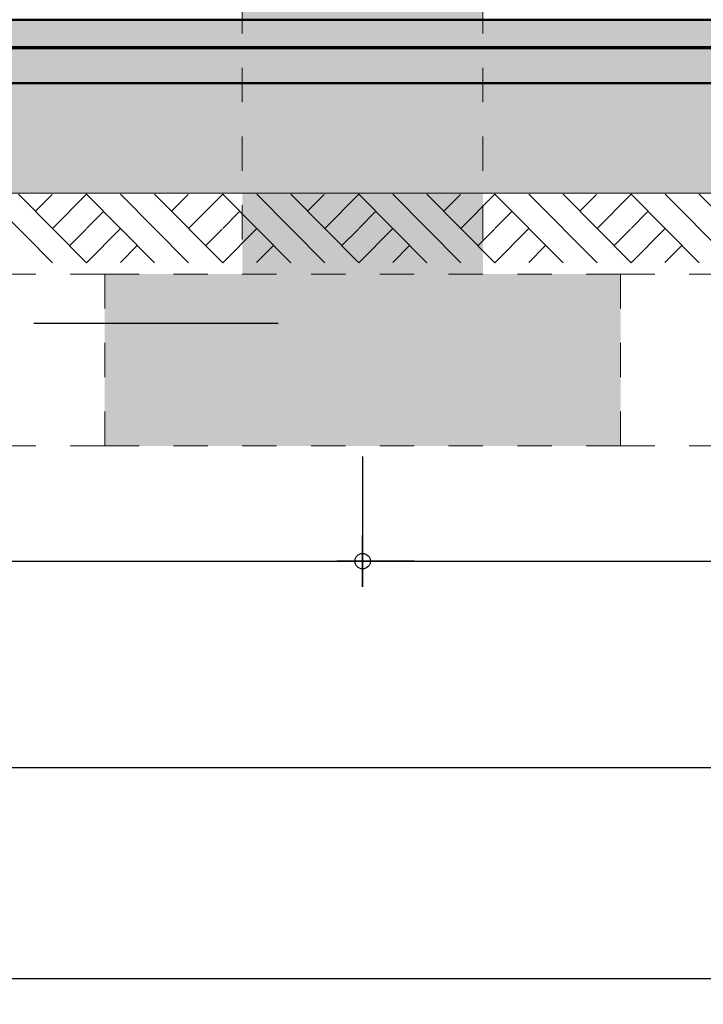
# Model space of a CAD drawing. Header units: metres. Extents: x 1316.5 to 1415.3, y -94.1 to -52.
# Tile 148 of 256: x 1357.4 to 1359.4, y -65.4 to -62.5. Entities that reach past the tile are written whole.
import ezdxf

# ---------------------------------------------------------------- set-up
doc = ezdxf.new("R2010")
doc.units = ezdxf.units.M
doc.header["$PDMODE"] = 65
doc.linetypes.add('AUSGEZOGEN', pattern=[0])
doc.linetypes.add('VERDECKT2_S2', pattern=[0.03, 0.02, -0.01])
for name, color, linetype, lineweight in [('XR$11$Allgemein', 4, 'AUSGEZOGEN', 13), ('XR$11$Muster', 4, 'AUSGEZOGEN', 13), ('XR$11$Wand', 1, 'AUSGEZOGEN', 50), ('XR$12$Maßlinie 1_50', 7, 'AUSGEZOGEN', 25), ('XR$13$Allgemein', 4, 'AUSGEZOGEN', 13), ('XR$13$Design', 4, 'AUSGEZOGEN', 13), ('XR$13$Muster', 4, 'AUSGEZOGEN', 13), ('XR$13$Möblierung', 4, 'AUSGEZOGEN', 13), ('XR$13$Wand', 1, 'AUSGEZOGEN', 50)]:
    doc.layers.add(name, color=color, linetype=linetype, lineweight=lineweight)
doc.styles.add('ARIAL', font='arial.ttf')
doc.dimstyles.new('DIMSTYLE_53', dxfattribs={"dimtxt": 0.125, "dimasz": 0.15, "dimexe": 0, "dimexo": 0, "dimgap": 0.0625, "dimtad": 2, "dimrnd": 0.005, "dimzin": 4, "dimdsep": 46, "dimtxsty": 'ARIAL', "dimblk1": 'ALL_ML_KREIS', "dimblk2": 'ALL_ML_KREIS', "dimsah": 1, "dimcen": 0, "dimclrd": 3, "dimclre": 3, "dimclrt": 3, "dimadec": 0, "dimazin": 0, "dimtfac": 1, "dimtdec": 0, "dimtix": 1, "dimtmove": 2, "dimatfit": 3, "dimfxl": 0, "dimtzin": 0, "dimlwd": 0, "dimlwe": 25, "dimarcsym": 0})
doc.dimstyles.new('DIMSTYLE_54', dxfattribs={"dimtxt": 0.125, "dimasz": 0.15, "dimexe": 0, "dimexo": 0, "dimgap": 0.0625, "dimtad": 2, "dimrnd": 0.005, "dimzin": 4, "dimdsep": 46, "dimtxsty": 'ARIAL', "dimblk1": 'ALL_ML_KREIS', "dimblk2": 'ALL_ML_KREIS', "dimsah": 1, "dimcen": 0, "dimclrd": 3, "dimclre": 3, "dimclrt": 3, "dimadec": 0, "dimazin": 0, "dimtfac": 1, "dimtdec": 0, "dimtix": 1, "dimtmove": 2, "dimatfit": 3, "dimfxl": 0, "dimtzin": 0, "dimlwd": 0, "dimlwe": 25, "dimarcsym": 0})
doc.dimstyles.new('DIMSTYLE_59', dxfattribs={"dimtxt": 0.175, "dimasz": 0.15, "dimexe": 0, "dimexo": 0, "dimgap": 0.0875, "dimtad": 2, "dimrnd": 0.005, "dimzin": 4, "dimdsep": 46, "dimtxsty": 'ARIAL', "dimblk1": 'ALL_ML_KREIS', "dimblk2": 'ALL_ML_KREIS', "dimsah": 1, "dimcen": 0, "dimclrd": 3, "dimclre": 3, "dimclrt": 3, "dimadec": 0, "dimazin": 0, "dimtfac": 1, "dimtdec": 0, "dimtix": 1, "dimtmove": 2, "dimatfit": 3, "dimfxl": 0, "dimtzin": 0, "dimlwd": 0, "dimlwe": 25, "dimarcsym": 0})

# ---------------------------------------------------------------- blocks, each defined once
blk = doc.blocks.new('ALL_ML_KREIS')
at = {"color": 0, "linetype": 'ByBlock', "lineweight": -2}
for p, q in [((0, -0.5), (0, 0.5)), ((-1, 0), (0.5, 0))]:
    blk.add_line(p, q, dxfattribs=at)
blk.add_circle((0, 0), 0.15, dxfattribs=at)
blk = doc.blocks.new('*D764')
at = {"layer": 'DEFPOINTS', "color": 3, "linetype": 'AUSGEZOGEN', "lineweight": 25, "transparency": 33554687}
for p in [(1361.1501, -55.5733), (1342.7701, -56.5768), (1342.7701, -64.661)]:
    blk.add_point(p, dxfattribs=at)
at = {"layer": 'XR$12$Maßlinie 1_50', "color": 3, "linetype": 'AUSGEZOGEN', "lineweight": -2, "transparency": 33554687}
for p, q in [((1342.7701, -64.361), (1342.7701, -64.661)), ((1361.1501, -64.361), (1361.1501, -64.661)), ((1342.7701, -64.661), (1361.1501, -64.661))]:
    blk.add_line(p, q, dxfattribs=at)
at = {"layer": 'XR$12$Maßlinie 1_50', "color": 3, "linetype": 'AUSGEZOGEN', "lineweight": 25, "transparency": 33554687, "xscale": 0.15, "yscale": 0.15, "zscale": 0.15, "rotation": 180}
blk.add_blockref('ALL_ML_KREIS', (1342.7701, -64.661), dxfattribs=at)
at = {"layer": 'XR$12$Maßlinie 1_50', "color": 3, "linetype": 'AUSGEZOGEN', "lineweight": 25, "transparency": 33554687, "xscale": 0.15, "yscale": 0.15, "zscale": 0.15}
blk.add_blockref('ALL_ML_KREIS', (1361.1501, -64.661), dxfattribs=at)
at = {"layer": 'XR$12$Maßlinie 1_50', "color": 3, "linetype": 'AUSGEZOGEN', "lineweight": 25, "transparency": 33554687, "insert": (1351.9642, -64.5463), "char_height": 0.125, "width": 0.625, "attachment_point": 5, "style": 'ARIAL'}
blk.add_mtext('\\A1;{\\A1;{18.38\\H0.082500;\\S^ ;}}', dxfattribs=at)
blk = doc.blocks.new('*D770')
at = {"layer": 'DEFPOINTS', "color": 3, "linetype": 'AUSGEZOGEN', "lineweight": 25, "transparency": 33554687}
for p in [(1358.3701, -59.0865), (1353.3701, -59.1463), (1353.3701, -64.0607)]:
    blk.add_point(p, dxfattribs=at)
at = {"layer": 'XR$12$Maßlinie 1_50', "color": 3, "linetype": 'AUSGEZOGEN', "lineweight": -2, "transparency": 33554687}
for p, q in [((1353.3701, -63.7557), (1353.3701, -64.0607)), ((1358.3701, -63.7557), (1358.3701, -64.0607)), ((1353.3701, -64.0607), (1358.3701, -64.0607))]:
    blk.add_line(p, q, dxfattribs=at)
at = {"layer": 'XR$12$Maßlinie 1_50', "color": 3, "linetype": 'AUSGEZOGEN', "lineweight": 25, "transparency": 33554687, "xscale": 0.15, "yscale": 0.15, "zscale": 0.15, "rotation": 180}
blk.add_blockref('ALL_ML_KREIS', (1353.3701, -64.0607), dxfattribs=at)
at = {"layer": 'XR$12$Maßlinie 1_50', "color": 3, "linetype": 'AUSGEZOGEN', "lineweight": 25, "transparency": 33554687, "xscale": 0.15, "yscale": 0.15, "zscale": 0.15}
blk.add_blockref('ALL_ML_KREIS', (1358.3701, -64.0607), dxfattribs=at)
at = {"layer": 'XR$12$Maßlinie 1_50', "color": 3, "linetype": 'AUSGEZOGEN', "lineweight": 25, "transparency": 33554687, "insert": (1355.8794, -63.9461), "char_height": 0.125, "width": 0.5, "attachment_point": 5, "style": 'ARIAL'}
blk.add_mtext('\\A1;{\\A1;{5.00\\H0.082500;\\S^ ;}}', dxfattribs=at)
blk = doc.blocks.new('*D771')
at = {"layer": 'DEFPOINTS', "color": 3, "linetype": 'AUSGEZOGEN', "lineweight": 25, "transparency": 33554687}
for p in [(1361.1501, -58.1681), (1358.3701, -59.0865), (1358.3701, -64.0607)]:
    blk.add_point(p, dxfattribs=at)
at = {"layer": 'XR$12$Maßlinie 1_50', "color": 3, "linetype": 'AUSGEZOGEN', "lineweight": -2, "transparency": 33554687}
for p, q in [((1358.3701, -63.7557), (1358.3701, -64.0607)), ((1361.1501, -63.7607), (1361.1501, -64.0607)), ((1358.3701, -64.0607), (1361.1501, -64.0607))]:
    blk.add_line(p, q, dxfattribs=at)
at = {"layer": 'XR$12$Maßlinie 1_50', "color": 3, "linetype": 'AUSGEZOGEN', "lineweight": 25, "transparency": 33554687, "xscale": 0.15, "yscale": 0.15, "zscale": 0.15, "rotation": 180}
blk.add_blockref('ALL_ML_KREIS', (1358.3701, -64.0607), dxfattribs=at)
at = {"layer": 'XR$12$Maßlinie 1_50', "color": 3, "linetype": 'AUSGEZOGEN', "lineweight": 25, "transparency": 33554687, "xscale": 0.15, "yscale": 0.15, "zscale": 0.15}
blk.add_blockref('ALL_ML_KREIS', (1361.1501, -64.0607), dxfattribs=at)
at = {"layer": 'XR$12$Maßlinie 1_50', "color": 3, "linetype": 'AUSGEZOGEN', "lineweight": 25, "transparency": 33554687, "insert": (1359.769, -63.9461), "char_height": 0.125, "width": 0.5, "attachment_point": 5, "style": 'ARIAL'}
blk.add_mtext('\\A1;{\\A1;{2.78\\H0.082500;\\S^ ;}}', dxfattribs=at)
blk = doc.blocks.new('*D795')
at = {"layer": 'DEFPOINTS', "color": 3, "linetype": 'AUSGEZOGEN', "lineweight": 25, "transparency": 33554687}
for p in [(1388.4801, -59.7858), (1342.7701, -60.2158), (1342.7701, -65.2751)]:
    blk.add_point(p, dxfattribs=at)
at = {"layer": 'XR$12$Maßlinie 1_50', "color": 3, "linetype": 'AUSGEZOGEN', "lineweight": -2, "transparency": 33554687}
for p, q in [((1342.7701, -64.9751), (1342.7701, -65.2751)), ((1388.4801, -64.9751), (1388.4801, -65.2751)), ((1342.7701, -65.2751), (1388.4801, -65.2751))]:
    blk.add_line(p, q, dxfattribs=at)
at = {"layer": 'XR$12$Maßlinie 1_50', "color": 3, "linetype": 'AUSGEZOGEN', "lineweight": 25, "transparency": 33554687, "xscale": 0.15, "yscale": 0.15, "zscale": 0.15, "rotation": 180}
blk.add_blockref('ALL_ML_KREIS', (1342.7701, -65.2751), dxfattribs=at)
at = {"layer": 'XR$12$Maßlinie 1_50', "color": 3, "linetype": 'AUSGEZOGEN', "lineweight": 25, "transparency": 33554687, "xscale": 0.15, "yscale": 0.15, "zscale": 0.15}
blk.add_blockref('ALL_ML_KREIS', (1388.4801, -65.2751), dxfattribs=at)
at = {"layer": 'XR$12$Maßlinie 1_50', "color": 3, "linetype": 'AUSGEZOGEN', "lineweight": 25, "transparency": 33554687, "insert": (1365.6454, -65.1346), "char_height": 0.175, "width": 0.875, "attachment_point": 5, "style": 'ARIAL'}
blk.add_mtext('\\A1;{\\fArial|i0|b1;\\A1;{45.71\\H0.115500;\\S^ ;}}', dxfattribs=at)
blk = doc.blocks.new('MUSTERELEMENT_102')
at = {"layer": 'XR$13$Design', "color": 52, "linetype": 'AUSGEZOGEN', "lineweight": 13, "transparency": 33554687}
for p, q in [((1357.2704, -62.9923), (1357.4684, -63.1923)), ((1357.3694, -62.9923), (1357.5673, -63.1923)), ((1357.4185, -63.0421), (1357.4668, -62.9935)), ((1357.4684, -63.0923), (1357.5673, -62.9923)), ((1357.5673, -62.9923), (1357.7653, -63.1923)), ((1357.6663, -62.9923), (1357.8642, -63.1923)), ((1357.7653, -62.9923), (1357.9632, -63.1923)), ((1357.8143, -63.0421), (1357.8626, -62.9935)), ((1357.8642, -63.0923), (1357.9632, -62.9923)), ((1357.9632, -62.9923), (1358.1611, -63.1923)), ((1358.0622, -62.9923), (1358.2601, -63.1923)), ((1358.1611, -62.9923), (1358.3591, -63.1923)), ((1358.2102, -63.0421), (1358.2585, -62.9935)), ((1358.2601, -63.0923), (1358.3591, -62.9923)), ((1358.3591, -62.9923), (1358.557, -63.1923)), ((1358.458, -62.9923), (1358.656, -63.1923)), ((1358.557, -62.9923), (1358.7549, -63.1923)), ((1358.6061, -63.0421), (1358.6544, -62.9935)), ((1358.656, -63.0923), (1358.7549, -62.9923)), ((1358.7549, -62.9923), (1358.9529, -63.1923)), ((1358.8539, -62.9923), (1359.0518, -63.1923)), ((1358.9529, -62.9923), (1359.1508, -63.1923)), ((1359.002, -63.0421), (1359.0502, -62.9935)), ((1359.0518, -63.0923), (1359.1508, -62.9923)), ((1359.1508, -62.9923), (1359.3487, -63.1923)), ((1359.2498, -62.9923), (1359.4477, -63.1923)), ((1359.3487, -62.9923), (1359.5467, -63.1923)), ((1357.5673, -63.0923), (1357.6152, -63.0437)), ((1357.9632, -63.0923), (1358.0111, -63.0437)), ((1358.3591, -63.0923), (1358.407, -63.0437)), ((1358.7549, -63.0923), (1358.8028, -63.0437)), ((1359.1508, -63.0923), (1359.1987, -63.0437)), ((1357.5182, -63.1425), (1357.5661, -63.0941)), ((1357.5673, -63.1923), (1357.6663, -63.0923)), ((1357.9141, -63.1425), (1357.962, -63.0941)), ((1357.9632, -63.1923), (1358.0622, -63.0923)), ((1358.31, -63.1425), (1358.3579, -63.0941)), ((1358.3591, -63.1923), (1358.458, -63.0923)), ((1358.7058, -63.1425), (1358.7537, -63.0941)), ((1358.7549, -63.1923), (1358.8539, -63.0923)), ((1359.1017, -63.1425), (1359.1496, -63.0941)), ((1359.1508, -63.1923), (1359.2498, -63.0923)), ((1357.6659, -63.1913), (1357.7138, -63.1427)), ((1358.0618, -63.1913), (1358.1097, -63.1427)), ((1358.4576, -63.1913), (1358.5055, -63.1427)), ((1358.8535, -63.1913), (1358.9014, -63.1427)), ((1359.2494, -63.1913), (1359.2973, -63.1427))]:
    blk.add_line(p, q, dxfattribs=at)
blk = doc.blocks.new('MUSTERELEMENT_103')
at = {"layer": 'XR$13$Design', "color": 4, "linetype": 'AUSGEZOGEN', "lineweight": 13, "transparency": 33554687}
for p, q in [((1357.2965, -62.5648), (1357.3763, -62.5648)), ((1357.2965, -62.5698), (1357.3763, -62.5698)), ((1357.3763, -62.5648), (1357.4562, -62.5648)), ((1357.3763, -62.5648), (1357.3763, -62.5698)), ((1357.3763, -62.5648), (1357.3763, -62.5698)), ((1357.3763, -62.5658), (1357.4163, -62.5658)), ((1357.3763, -62.5668), (1357.4163, -62.5668)), ((1357.3763, -62.5678), (1357.4163, -62.5678)), ((1357.3763, -62.5688), (1357.4163, -62.5688)), ((1357.3763, -62.5698), (1357.4562, -62.5698)), ((1357.4163, -62.5648), (1357.4163, -62.5698)), ((1357.4562, -62.5648), (1357.5361, -62.5648)), ((1357.4562, -62.5648), (1357.4562, -62.5698)), ((1357.4562, -62.5648), (1357.4562, -62.5698)), ((1357.4562, -62.5658), (1357.4961, -62.5658)), ((1357.4562, -62.5668), (1357.4961, -62.5668)), ((1357.4562, -62.5678), (1357.4961, -62.5678)), ((1357.4562, -62.5688), (1357.4961, -62.5688)), ((1357.4562, -62.5698), (1357.5361, -62.5698)), ((1357.4961, -62.5648), (1357.4961, -62.5698)), ((1357.5361, -62.5648), (1357.6159, -62.5648)), ((1357.5361, -62.5648), (1357.5361, -62.5698)), ((1357.5361, -62.5648), (1357.5361, -62.5698)), ((1357.5361, -62.5658), (1357.576, -62.5658)), ((1357.5361, -62.5668), (1357.576, -62.5668)), ((1357.5361, -62.5678), (1357.576, -62.5678)), ((1357.5361, -62.5688), (1357.576, -62.5688)), ((1357.5361, -62.5698), (1357.6159, -62.5698)), ((1357.576, -62.5648), (1357.576, -62.5698)), ((1357.6159, -62.5648), (1357.6958, -62.5648)), ((1357.6159, -62.5648), (1357.6159, -62.5698)), ((1357.6159, -62.5648), (1357.6159, -62.5698)), ((1357.6159, -62.5658), (1357.6559, -62.5658)), ((1357.6159, -62.5668), (1357.6559, -62.5668)), ((1357.6159, -62.5678), (1357.6559, -62.5678)), ((1357.6159, -62.5688), (1357.6559, -62.5688)), ((1357.6159, -62.5698), (1357.6958, -62.5698)), ((1357.6559, -62.5648), (1357.6559, -62.5698)), ((1357.6958, -62.5648), (1357.7757, -62.5648)), ((1357.6958, -62.5648), (1357.6958, -62.5698)), ((1357.6958, -62.5648), (1357.6958, -62.5698)), ((1357.6958, -62.5658), (1357.7357, -62.5658)), ((1357.6958, -62.5668), (1357.7357, -62.5668)), ((1357.6958, -62.5678), (1357.7357, -62.5678)), ((1357.6958, -62.5688), (1357.7357, -62.5688)), ((1357.6958, -62.5698), (1357.7757, -62.5698)), ((1357.7357, -62.5648), (1357.7357, -62.5698)), ((1357.7757, -62.5648), (1357.8555, -62.5648)), ((1357.7757, -62.5648), (1357.7757, -62.5698)), ((1357.7757, -62.5648), (1357.7757, -62.5698)), ((1357.7757, -62.5658), (1357.8156, -62.5658)), ((1357.7757, -62.5668), (1357.8156, -62.5668)), ((1357.7757, -62.5678), (1357.8156, -62.5678)), ((1357.7757, -62.5688), (1357.8156, -62.5688)), ((1357.7757, -62.5698), (1357.8555, -62.5698)), ((1357.8156, -62.5648), (1357.8156, -62.5698)), ((1357.8555, -62.5648), (1357.9354, -62.5648)), ((1357.8555, -62.5648), (1357.8555, -62.5698)), ((1357.8555, -62.5648), (1357.8555, -62.5698)), ((1357.8555, -62.5658), (1357.8955, -62.5658)), ((1357.8555, -62.5668), (1357.8955, -62.5668)), ((1357.8555, -62.5678), (1357.8955, -62.5678)), ((1357.8555, -62.5688), (1357.8955, -62.5688)), ((1357.8555, -62.5698), (1357.9354, -62.5698)), ((1357.8955, -62.5648), (1357.8955, -62.5698)), ((1357.9354, -62.5648), (1358.0153, -62.5648)), ((1357.9354, -62.5648), (1357.9354, -62.5698)), ((1357.9354, -62.5648), (1357.9354, -62.5698)), ((1357.9354, -62.5658), (1357.9753, -62.5658)), ((1357.9354, -62.5668), (1357.9753, -62.5668)), ((1357.9354, -62.5678), (1357.9753, -62.5678)), ((1357.9354, -62.5688), (1357.9753, -62.5688)), ((1357.9354, -62.5698), (1358.0153, -62.5698)), ((1357.9753, -62.5648), (1357.9753, -62.5698)), ((1358.0153, -62.5648), (1358.0951, -62.5648)), ((1358.0153, -62.5648), (1358.0153, -62.5698)), ((1358.0153, -62.5648), (1358.0153, -62.5698)), ((1358.0153, -62.5658), (1358.0552, -62.5658)), ((1358.0153, -62.5668), (1358.0552, -62.5668)), ((1358.0153, -62.5678), (1358.0552, -62.5678)), ((1358.0153, -62.5688), (1358.0552, -62.5688)), ((1358.0153, -62.5698), (1358.0951, -62.5698)), ((1358.0552, -62.5648), (1358.0552, -62.5698)), ((1358.0951, -62.5648), (1358.175, -62.5648)), ((1358.0951, -62.5648), (1358.0951, -62.5698)), ((1358.0951, -62.5648), (1358.0951, -62.5698)), ((1358.0951, -62.5658), (1358.1351, -62.5658)), ((1358.0951, -62.5668), (1358.1351, -62.5668)), ((1358.0951, -62.5678), (1358.1351, -62.5678)), ((1358.0951, -62.5688), (1358.1351, -62.5688)), ((1358.0951, -62.5698), (1358.175, -62.5698)), ((1358.1351, -62.5648), (1358.1351, -62.5698)), ((1358.175, -62.5648), (1358.2549, -62.5648)), ((1358.175, -62.5648), (1358.175, -62.5698)), ((1358.175, -62.5648), (1358.175, -62.5698)), ((1358.175, -62.5658), (1358.2149, -62.5658)), ((1358.175, -62.5668), (1358.2149, -62.5668)), ((1358.175, -62.5678), (1358.2149, -62.5678)), ((1358.175, -62.5688), (1358.2149, -62.5688)), ((1358.175, -62.5698), (1358.2549, -62.5698)), ((1358.2149, -62.5648), (1358.2149, -62.5698)), ((1358.2549, -62.5648), (1358.3348, -62.5648)), ((1358.2549, -62.5648), (1358.2549, -62.5698)), ((1358.2549, -62.5648), (1358.2549, -62.5698)), ((1358.2549, -62.5658), (1358.2948, -62.5658)), ((1358.2549, -62.5668), (1358.2948, -62.5668)), ((1358.2549, -62.5678), (1358.2948, -62.5678)), ((1358.2549, -62.5688), (1358.2948, -62.5688)), ((1358.2549, -62.5698), (1358.3348, -62.5698)), ((1358.2948, -62.5648), (1358.2948, -62.5698)), ((1358.3348, -62.5648), (1358.4146, -62.5648)), ((1358.3348, -62.5648), (1358.3348, -62.5698)), ((1358.3348, -62.5648), (1358.3348, -62.5698)), ((1358.3348, -62.5658), (1358.3747, -62.5658)), ((1358.3348, -62.5668), (1358.3747, -62.5668)), ((1358.3348, -62.5678), (1358.3747, -62.5678)), ((1358.3348, -62.5688), (1358.3747, -62.5688)), ((1358.3348, -62.5698), (1358.4146, -62.5698)), ((1358.3747, -62.5648), (1358.3747, -62.5698)), ((1358.4146, -62.5648), (1358.4945, -62.5648)), ((1358.4146, -62.5648), (1358.4146, -62.5698)), ((1358.4146, -62.5648), (1358.4146, -62.5698)), ((1358.4146, -62.5658), (1358.4546, -62.5658)), ((1358.4146, -62.5668), (1358.4546, -62.5668)), ((1358.4146, -62.5678), (1358.4546, -62.5678)), ((1358.4146, -62.5688), (1358.4546, -62.5688)), ((1358.4146, -62.5698), (1358.4945, -62.5698)), ((1358.4546, -62.5648), (1358.4546, -62.5698)), ((1358.4945, -62.5648), (1358.5744, -62.5648)), ((1358.4945, -62.5648), (1358.4945, -62.5698)), ((1358.4945, -62.5648), (1358.4945, -62.5698)), ((1358.4945, -62.5658), (1358.5344, -62.5658)), ((1358.4945, -62.5668), (1358.5344, -62.5668)), ((1358.4945, -62.5678), (1358.5344, -62.5678)), ((1358.4945, -62.5688), (1358.5344, -62.5688)), ((1358.4945, -62.5698), (1358.5744, -62.5698)), ((1358.5344, -62.5648), (1358.5344, -62.5698)), ((1358.5744, -62.5648), (1358.6542, -62.5648)), ((1358.5744, -62.5648), (1358.5744, -62.5698)), ((1358.5744, -62.5648), (1358.5744, -62.5698)), ((1358.5744, -62.5658), (1358.6143, -62.5658)), ((1358.5744, -62.5668), (1358.6143, -62.5668)), ((1358.5744, -62.5678), (1358.6143, -62.5678)), ((1358.5744, -62.5688), (1358.6143, -62.5688)), ((1358.5744, -62.5698), (1358.6542, -62.5698)), ((1358.6143, -62.5648), (1358.6143, -62.5698)), ((1358.6542, -62.5648), (1358.7341, -62.5648)), ((1358.6542, -62.5648), (1358.6542, -62.5698)), ((1358.6542, -62.5648), (1358.6542, -62.5698)), ((1358.6542, -62.5658), (1358.6942, -62.5658)), ((1358.6542, -62.5668), (1358.6942, -62.5668)), ((1358.6542, -62.5678), (1358.6942, -62.5678)), ((1358.6542, -62.5688), (1358.6942, -62.5688)), ((1358.6542, -62.5698), (1358.7341, -62.5698)), ((1358.6942, -62.5648), (1358.6942, -62.5698)), ((1358.7341, -62.5648), (1358.814, -62.5648)), ((1358.7341, -62.5648), (1358.7341, -62.5698)), ((1358.7341, -62.5648), (1358.7341, -62.5698)), ((1358.7341, -62.5658), (1358.774, -62.5658)), ((1358.7341, -62.5668), (1358.774, -62.5668)), ((1358.7341, -62.5678), (1358.774, -62.5678)), ((1358.7341, -62.5688), (1358.774, -62.5688)), ((1358.7341, -62.5698), (1358.814, -62.5698)), ((1358.774, -62.5648), (1358.774, -62.5698)), ((1358.814, -62.5648), (1358.8938, -62.5648)), ((1358.814, -62.5648), (1358.814, -62.5698)), ((1358.814, -62.5648), (1358.814, -62.5698)), ((1358.814, -62.5658), (1358.8539, -62.5658)), ((1358.814, -62.5668), (1358.8539, -62.5668)), ((1358.814, -62.5678), (1358.8539, -62.5678)), ((1358.814, -62.5688), (1358.8539, -62.5688)), ((1358.814, -62.5698), (1358.8938, -62.5698)), ((1358.8539, -62.5648), (1358.8539, -62.5698)), ((1358.8938, -62.5648), (1358.9737, -62.5648)), ((1358.8938, -62.5648), (1358.8938, -62.5698)), ((1358.8938, -62.5648), (1358.8938, -62.5698)), ((1358.8938, -62.5658), (1358.9338, -62.5658)), ((1358.8938, -62.5668), (1358.9338, -62.5668)), ((1358.8938, -62.5678), (1358.9338, -62.5678)), ((1358.8938, -62.5688), (1358.9338, -62.5688)), ((1358.8938, -62.5698), (1358.9737, -62.5698)), ((1358.9338, -62.5648), (1358.9338, -62.5698)), ((1358.9737, -62.5648), (1359.0536, -62.5648)), ((1358.9737, -62.5648), (1358.9737, -62.5698)), ((1358.9737, -62.5648), (1358.9737, -62.5698)), ((1358.9737, -62.5658), (1359.0136, -62.5658)), ((1358.9737, -62.5668), (1359.0136, -62.5668)), ((1358.9737, -62.5678), (1359.0136, -62.5678)), ((1358.9737, -62.5688), (1359.0136, -62.5688)), ((1358.9737, -62.5698), (1359.0536, -62.5698)), ((1359.0136, -62.5648), (1359.0136, -62.5698)), ((1359.0536, -62.5648), (1359.1334, -62.5648)), ((1359.0536, -62.5648), (1359.0536, -62.5698)), ((1359.0536, -62.5648), (1359.0536, -62.5698)), ((1359.0536, -62.5658), (1359.0935, -62.5658)), ((1359.0536, -62.5668), (1359.0935, -62.5668)), ((1359.0536, -62.5678), (1359.0935, -62.5678)), ((1359.0536, -62.5688), (1359.0935, -62.5688)), ((1359.0536, -62.5698), (1359.1334, -62.5698)), ((1359.0935, -62.5648), (1359.0935, -62.5698)), ((1359.1334, -62.5648), (1359.2133, -62.5648)), ((1359.1334, -62.5648), (1359.1334, -62.5698)), ((1359.1334, -62.5648), (1359.1334, -62.5698)), ((1359.1334, -62.5658), (1359.1734, -62.5658)), ((1359.1334, -62.5668), (1359.1734, -62.5668)), ((1359.1334, -62.5678), (1359.1734, -62.5678)), ((1359.1334, -62.5688), (1359.1734, -62.5688)), ((1359.1334, -62.5698), (1359.2133, -62.5698)), ((1359.1734, -62.5648), (1359.1734, -62.5698)), ((1359.2133, -62.5648), (1359.2932, -62.5648)), ((1359.2133, -62.5648), (1359.2133, -62.5698)), ((1359.2133, -62.5648), (1359.2133, -62.5698)), ((1359.2133, -62.5658), (1359.2532, -62.5658)), ((1359.2133, -62.5668), (1359.2532, -62.5668)), ((1359.2133, -62.5678), (1359.2532, -62.5678)), ((1359.2133, -62.5688), (1359.2532, -62.5688)), ((1359.2133, -62.5698), (1359.2932, -62.5698)), ((1359.2532, -62.5648), (1359.2532, -62.5698)), ((1359.2932, -62.5648), (1359.373, -62.5648)), ((1359.2932, -62.5648), (1359.2932, -62.5698)), ((1359.2932, -62.5648), (1359.2932, -62.5698)), ((1359.2932, -62.5658), (1359.3331, -62.5658)), ((1359.2932, -62.5668), (1359.3331, -62.5668)), ((1359.2932, -62.5678), (1359.3331, -62.5678)), ((1359.2932, -62.5688), (1359.3331, -62.5688)), ((1359.2932, -62.5698), (1359.373, -62.5698)), ((1359.3331, -62.5648), (1359.3331, -62.5698))]:
    blk.add_line(p, q, dxfattribs=at)

msp = doc.modelspace()

# ---------------------------------------------------------------- hatches: boundary and pattern name
at = {"layer": 'XR$13$Muster', "linetype": 'AUSGEZOGEN', "lineweight": 13, "transparency": 33554687}
h = msp.add_hatch(dxfattribs=at)
h.set_pattern_fill('MUSTER', color=4, scale=0.075, angle=45, style=0, pattern_type=2)
h.set_pattern_definition([(45, (-1e-17, 0.21213), (-8e-18, 0.106066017), [0.075, -0.075]), (135, (-1e-17, 0.21213), (-0.106066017, 8e-18), [0.075, -0.075])])
h.paths.add_polyline_path([(1342.9401, -62.565), (1361.1301, -62.565), (1361.1301, -62.485), (1342.9401, -62.485)], flags=0)
h = msp.add_hatch(dxfattribs=at)
h.set_pattern_fill('MUSTER', color=52, scale=0.0375, style=0, pattern_type=2)
h.set_pattern_definition([(0, (0.075, 0.075), (0.0375, 0.0375), [0.0375, -0.0375]), (90, (0.075, 0.075), (-0.0375, 0.0375), [0.0375, -0.0375])])
h.paths.add_polyline_path([(1361.1301, -62.5701), (1342.9201, -62.5701), (1342.9201, -62.6701), (1361.1301, -62.6701)], flags=0)
at = {"layer": 'XR$13$Möblierung', "linetype": 'AUSGEZOGEN', "lineweight": 25, "transparency": 33554687}
msp.add_hatch(color=254, dxfattribs=at).paths.add_polyline_path([(1358.0201, -55.9674), (1358.0201, -63.2251), (1357.6201, -63.2251), (1357.6201, -63.7251), (1359.1201, -63.7251), (1359.1201, -63.2251), (1358.7201, -63.2251), (1358.7201, -55.9674), (1358.5001, -55.9674), (1358.5001, -56.7113), (1358.2401, -56.7113), (1358.2401, -55.9674)])
at = {"layer": 'XR$13$Wand', "linetype": 'AUSGEZOGEN', "lineweight": 13, "transparency": 33554687}
h = msp.add_hatch(dxfattribs=at)
h.set_pattern_fill('MUSTER', color=4, scale=0.12, angle=315, style=0, pattern_type=2)
h.set_pattern_definition([(315, (0.33941, -9e-17), (0.169705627, -4e-17), [0.12, -0.12]), (45, (0.33941, -9e-17), (4e-17, 0.169705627), [0.12, -0.12])])
h.paths.add_polyline_path([(1342.9201, -62.9901), (1361.1301, -62.9901), (1361.1301, -62.6701), (1342.9201, -62.6701)], flags=0)

# ---------------------------------------------------------------- linework, layer by layer
at = {"layer": 'XR$11$Allgemein', "color": 4, "linetype": 'VERDECKT2_S2', "lineweight": 13, "transparency": 33554687}
for p, q in [((1357.6201, -63.2251), (1359.1201, -63.2251)), ((1357.6201, -63.7251), (1357.6201, -63.2251)), ((1359.1201, -63.7251), (1359.1201, -63.2251)), ((1357.6201, -63.7251), (1359.1201, -63.7251))]:
    msp.add_line(p, q, dxfattribs=at)
at = {"layer": 'XR$11$Muster', "color": 52, "linetype": 'AUSGEZOGEN', "lineweight": 13, "transparency": 33554687}
msp.add_line((1342.9201, -62.5701), (1361.1301, -62.5701), dxfattribs=at)
at = {"layer": 'XR$11$Wand', "color": 1, "linetype": 'AUSGEZOGEN', "lineweight": 50, "transparency": 33554687}
for p, q in [((1342.9401, -62.4851), (1361.1301, -62.4851)), ((1342.9201, -62.5651), (1361.1301, -62.5651)), ((1342.9201, -62.6701), (1361.1301, -62.6701))]:
    msp.add_line(p, q, dxfattribs=at)
at = {"layer": 'XR$11$Wand', "color": 4, "linetype": 'AUSGEZOGEN', "lineweight": 13, "transparency": 33554687}
msp.add_line((1342.9201, -62.9901), (1361.1301, -62.9901), dxfattribs=at)
at = {"layer": 'XR$12$Maßlinie 1_50', "color": 4, "linetype": 'AUSGEZOGEN', "lineweight": 25, "transparency": 33554687}
msp.add_line((1358.1243, -63.3691), (1357.4138, -63.3691), dxfattribs=at)
at = {"layer": 'XR$13$Allgemein', "color": 4, "linetype": 'VERDECKT2_S2', "lineweight": 13, "transparency": 33554687}
for p, q in [((1358.0201, -62.2251), (1358.0201, -63.2251)), ((1358.7201, -62.2251), (1358.7201, -63.2251)), ((1354.1201, -63.2251), (1357.6201, -63.2251)), ((1359.1201, -63.2251), (1360.1301, -63.2251)), ((1354.1201, -63.7251), (1357.6201, -63.7251)), ((1359.1201, -63.7251), (1360.1301, -63.7251))]:
    msp.add_line(p, q, dxfattribs=at)

# ---------------------------------------------------------------- block references
at = {"layer": 'XR$13$Design', "color": 4, "linetype": 'AUSGEZOGEN', "lineweight": 13, "transparency": 33554687}
msp.add_blockref('MUSTERELEMENT_103', (0, 0), dxfattribs=at)
at = {"layer": 'XR$13$Design', "color": 52, "linetype": 'AUSGEZOGEN', "lineweight": 13, "transparency": 33554687}
msp.add_blockref('MUSTERELEMENT_102', (0, 0), dxfattribs=at)

# ---------------------------------------------------------------- dimensions: what is measured, and where the dimension line sits
at = {"layer": 'XR$12$Maßlinie 1_50', "color": 3, "linetype": 'AUSGEZOGEN', "lineweight": 25, "transparency": 33554687}
for base, p1, p2, dimstyle, picture, middle in [((1361.1501, -64.661), (1342.7701, -64.361), (1361.1501, -64.361), 'DIMSTYLE_53', '*D764', (1351.9642, -64.5463)), ((1361.1501, -64.0607), (1358.3701, -63.7557), (1361.1501, -63.7607), 'DIMSTYLE_54', '*D771', (1359.769, -63.9461)), ((1358.3701, -64.0607), (1353.3701, -63.7557), (1358.3701, -63.7557), 'DIMSTYLE_54', '*D770', (1355.8794, -63.9461)), ((1388.4801, -65.2751), (1342.7701, -64.9751), (1388.4801, -64.9751), 'DIMSTYLE_59', '*D795', (1365.6454, -65.1346))]:
    dim = msp.add_linear_dim(base=base, p1=p1, p2=p2, dimstyle=dimstyle, override={"dimpost": '<>', "dimclrd": 3, "dimclre": 3, "dimclrt": 3, "dimlwd": 0, "dimlwe": 25}, dxfattribs=at)
    dim.commit()
    dim.dimension.update_dxf_attribs({"geometry": picture, "text_midpoint": middle, "dimtype": 160})

doc.saveas('drawing.dxf')
